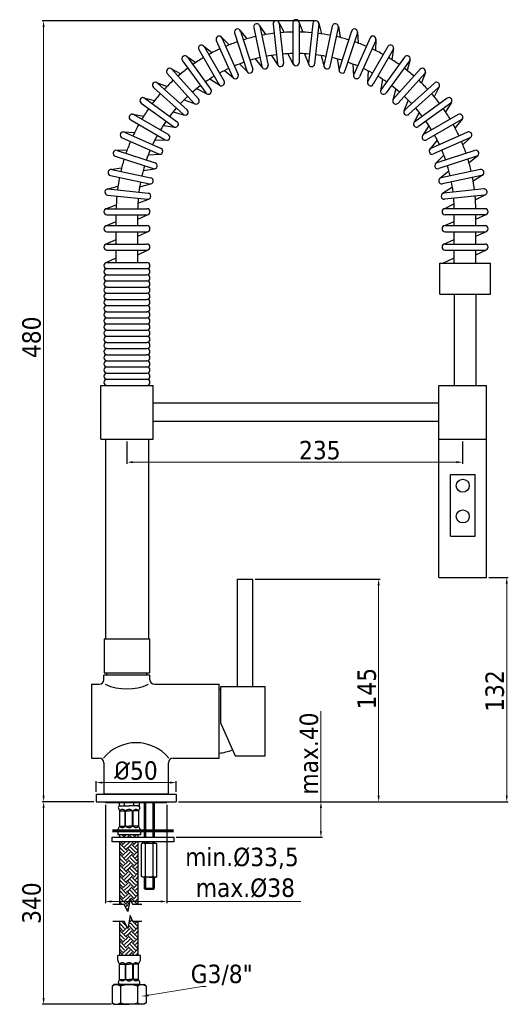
# Model space of a CAD drawing. Header units: millimetres. Extents: x 3126 to 3444, y 33 to 673.
import ezdxf

# ---------------------------------------------------------------- set-up
doc = ezdxf.new("R2010")
doc.units = ezdxf.units.MM
doc.layers.add('LINEAFIN', color=4, linetype='Continuous')
doc.styles.add('ROMANS', font='ROMANS')
doc.styles.get("Standard").update_dxf_attribs({"font": 'tahoma.ttf'})
doc.dimstyles.new('ISO-25', dxfattribs={"dimtxt": 12, "dimasz": 4, "dimexe": 1, "dimexo": 1.5, "dimgap": 1.5, "dimtad": 1, "dimdec": 0, "dimtxsty": 'Standard', "dimcen": 2.5, "dimclrd": 7, "dimclre": 7, "dimclrt": 7, "dimadec": 0, "dimazin": 0, "dimtfac": 1, "dimtdec": 0, "dimtmove": 0, "dimatfit": 3, "dimfxl": 1, "dimlwd": 13, "dimarcsym": 0})

# ---------------------------------------------------------------- blocks, each defined once
blk = doc.blocks.new('*D11')
at = {"layer": 'Defpoints', "color": 0, "transparency": 16777216}
for p in [(3277.51, 309.35), (3359.27, 309.35), (3227.51, 164.35)]:
    blk.add_point(p, dxfattribs=at)
at = {"layer": 'LINEAFIN', "color": 7, "lineweight": -2, "transparency": 16777216}
for p, q in [((3279.01, 309.35), (3360.27, 309.35)), ((3229.01, 164.35), (3360.27, 164.35))]:
    blk.add_line(p, q, dxfattribs=at)
at = {"layer": 'LINEAFIN', "color": 7, "lineweight": 13, "transparency": 16777216}
blk.add_line((3359.27, 168.35), (3359.27, 305.35), dxfattribs=at)
at = {"layer": 'LINEAFIN', "color": 7, "transparency": 16777216}
for points in [[(3358.6, 305.35), (3359.93, 305.35), (3359.27, 309.35)], [(3358.6, 168.35), (3359.93, 168.35), (3359.27, 164.35)]]:
    blk.add_solid(points, dxfattribs=at)
at = {"layer": 'LINEAFIN', "color": 7, "transparency": 16777216, "insert": (3351.62, 238.01), "char_height": 12, "attachment_point": 5, "rotation": 90}
blk.add_mtext('145', dxfattribs=at)
blk = doc.blocks.new('*D12')
at = {"color": 7, "lineweight": -2, "transparency": 16777216}
for p, q in [((3317.07, 672.67), (3140.31, 672.67)), ((3174.01, 164.35), (3140.31, 164.35))]:
    blk.add_line(p, q, dxfattribs=at)
at = {"color": 7, "lineweight": 13, "transparency": 16777216}
blk.add_line((3141.31, 168.35), (3141.31, 668.67), dxfattribs=at)
at = {"color": 7, "transparency": 16777216}
for points in [[(3140.64, 668.67), (3141.97, 668.67), (3141.31, 672.67)], [(3140.64, 168.35), (3141.97, 168.35), (3141.31, 164.35)]]:
    blk.add_solid(points, dxfattribs=at)
at = {"layer": 'Defpoints', "color": 0, "transparency": 16777216}
for p in [(3141.31, 672.67), (3318.57, 672.67), (3175.51, 164.35)]:
    blk.add_point(p, dxfattribs=at)
at = {"color": 7, "transparency": 16777216, "insert": (3133.53, 466.69), "char_height": 12, "attachment_point": 5, "rotation": 90}
blk.add_mtext('480', dxfattribs=at)
blk = doc.blocks.new('*D13')
at = {"color": 7, "lineweight": -2, "transparency": 16777216}
for p, q in [((3431.01, 310.35), (3443.63, 310.35)), ((3342.1, 164.35), (3443.63, 164.35))]:
    blk.add_line(p, q, dxfattribs=at)
at = {"color": 7, "lineweight": 13, "transparency": 16777216}
blk.add_line((3442.63, 168.35), (3442.63, 306.35), dxfattribs=at)
at = {"color": 7, "transparency": 16777216}
for points in [[(3441.96, 306.35), (3443.29, 306.35), (3442.63, 310.35)], [(3441.96, 168.35), (3443.29, 168.35), (3442.63, 164.35)]]:
    blk.add_solid(points, dxfattribs=at)
at = {"layer": 'Defpoints', "color": 0, "transparency": 16777216}
for p in [(3429.51, 310.35), (3442.63, 310.35), (3340.6, 164.35)]:
    blk.add_point(p, dxfattribs=at)
at = {"color": 7, "transparency": 16777216, "insert": (3434.88, 236.51), "char_height": 12, "attachment_point": 5, "rotation": 90}
blk.add_mtext('132', dxfattribs=at)
blk = doc.blocks.new('*X9')
at = {"color": 0}
for p, q in [((74.69, 244.39), (74.63, 244.46)), ((76.46, 245.28), (75.73, 246.01)), ((76.45, 244.39), (78.07, 246.01)), ((79.11, 244.39), (79.99, 245.28)), ((80.63, 245.53), (80.15, 246.01)), ((81.76, 244.39), (80.63, 245.53)), ((83.53, 245.28), (82.8, 246.01)), ((83.53, 244.39), (85.14, 246.01)), ((86.18, 244.39), (86.63, 244.84)), ((76.46, 238.21), (74.63, 240.04)), ((75.13, 236.88), (74.63, 237.38)), ((75.13, 236), (78.67, 239.53)), ((77.78, 239.53), (75.78, 241.53)), ((76.46, 234.67), (79.99, 238.21)), ((77.78, 240.42), (78.9, 241.53)), ((80.63, 238.46), (78.67, 240.42)), ((80.63, 241.11), (80.2, 241.53)), ((83.53, 238.21), (80.63, 241.11)), ((82.2, 236.88), (80.63, 238.46)), ((82.2, 236), (85.74, 239.53)), ((84.85, 239.53), (82.85, 241.53)), ((83.53, 234.67), (86.63, 237.77)), ((84.85, 240.42), (85.97, 241.53)), ((86.63, 239.53), (85.74, 240.42)), ((77.78, 232.46), (74.63, 235.62)), ((76.46, 231.14), (74.63, 232.97)), ((75.13, 228.93), (78.67, 232.46)), ((76.46, 227.6), (79.99, 231.14)), ((77.78, 233.35), (80.63, 236.19)), ((80.63, 231.38), (78.67, 233.35)), ((80.63, 234.04), (79.99, 234.67)), ((80.63, 236.19), (81.32, 236.88)), ((83.53, 231.14), (80.63, 234.04)), ((82.2, 229.81), (80.63, 231.38)), ((84.85, 232.46), (81.32, 236)), ((82.2, 228.93), (85.74, 232.46)), ((83.53, 227.6), (86.63, 230.7)), ((84.85, 233.35), (86.63, 235.12)), ((86.63, 232.46), (85.74, 233.35)), ((75.13, 229.81), (74.63, 230.31)), ((77.78, 225.39), (74.63, 228.55)), ((76.46, 224.06), (74.63, 225.89)), ((75.13, 221.85), (78.67, 225.39)), ((77.78, 226.27), (80.63, 229.12)), ((80.63, 224.31), (78.67, 226.27)), ((80.63, 226.97), (79.99, 227.6)), ((80.63, 229.12), (81.32, 229.81)), ((83.53, 224.06), (80.63, 226.97)), ((82.2, 222.74), (80.63, 224.31)), ((84.85, 225.39), (81.32, 228.93)), ((82.2, 221.85), (85.74, 225.39)), ((84.85, 226.27), (86.63, 228.05)), ((86.63, 225.38), (85.74, 226.27)), ((75.13, 222.74), (74.63, 223.24)), ((77.78, 218.32), (74.63, 221.47)), ((76.46, 216.99), (74.63, 218.82)), ((75.13, 214.78), (78.67, 218.32)), ((76.46, 220.53), (79.99, 224.06)), ((77.78, 219.2), (80.63, 222.05)), ((80.63, 217.24), (78.67, 219.2)), ((80.63, 219.89), (79.99, 220.53)), ((80.63, 222.05), (81.32, 222.74)), ((83.53, 216.99), (80.63, 219.89)), ((84.85, 218.32), (81.32, 221.85)), ((82.2, 214.78), (85.74, 218.32)), ((83.53, 220.53), (86.63, 223.63)), ((84.85, 219.2), (86.63, 220.98)), ((86.63, 218.31), (85.74, 219.2)), ((75.13, 215.67), (74.63, 216.17)), ((77.78, 211.25), (74.63, 214.4)), ((76.46, 209.92), (74.63, 211.75)), ((76.46, 213.46), (79.99, 216.99)), ((77.78, 212.13), (80.63, 214.98)), ((80.63, 210.17), (78.67, 212.13)), ((80.63, 212.82), (79.99, 213.46)), ((82.2, 215.67), (80.63, 217.24)), ((80.63, 214.98), (81.32, 215.67)), ((83.53, 209.92), (80.63, 212.82)), ((84.85, 211.25), (81.32, 214.78)), ((83.53, 213.46), (86.63, 216.56)), ((84.85, 212.13), (86.63, 213.91)), ((86.63, 211.24), (85.74, 212.13)), ((75.13, 208.6), (74.63, 209.1)), ((77.78, 204.18), (74.63, 207.33)), ((75.13, 207.71), (78.67, 211.25)), ((76.46, 206.39), (79.99, 209.92)), ((77.78, 205.06), (80.63, 207.91)), ((79.63, 204.1), (78.67, 205.06)), ((80.63, 205.75), (79.99, 206.39)), ((82.2, 208.6), (80.63, 210.17)), ((80.63, 207.91), (81.32, 208.6)), ((83.53, 202.85), (80.63, 205.75)), ((84.85, 204.18), (81.32, 207.71)), ((82.2, 207.71), (85.74, 211.25)), ((83.53, 206.39), (86.63, 209.49)), ((84.85, 205.06), (86.63, 206.83)), ((86.63, 204.17), (85.74, 205.06)), ((76.46, 202.85), (74.63, 204.68)), ((75.13, 201.53), (74.63, 202.03)), ((75.23, 200.74), (78.67, 204.18)), ((77.88, 200.74), (78.48, 201.34)), ((80.63, 203.1), (80.03, 203.7)), ((82.2, 201.53), (80.63, 203.1)), ((80.63, 200.83), (81.32, 201.53)), ((82.9, 199.06), (81.32, 200.64)), ((82.2, 200.64), (85.74, 204.18)), ((84.96, 200.74), (86.63, 202.41)), ((79.42, 192.56), (79.95, 193.08)), ((80.14, 192.1), (79.99, 192.24)), ((82.01, 197.3), (81.08, 198.23)), ((75.13, 187.38), (74.63, 187.89)), ((77.78, 182.96), (74.63, 186.12)), ((75.13, 186.5), (78.67, 190.03)), ((76.46, 188.71), (75.46, 189.7)), ((76.46, 185.17), (79.99, 188.71)), ((77.78, 183.85), (80.63, 186.69)), ((80.63, 188.96), (78.72, 190.87)), ((80.77, 188.82), (80.63, 188.96)), ((80.63, 186.69), (81.09, 187.15)), ((84.85, 182.96), (81.86, 185.96)), ((82.2, 186.5), (85.41, 189.7)), ((83.53, 188.71), (83.33, 188.9)), ((83.53, 185.17), (86.63, 188.27)), ((76.46, 181.64), (74.63, 183.47)), ((75.13, 180.31), (74.63, 180.82)), ((75.13, 179.43), (78.67, 182.96)), ((76.46, 178.1), (79.99, 181.64)), ((77.78, 176.78), (80.63, 179.62)), ((80.63, 181.89), (78.67, 183.85)), ((80.63, 184.54), (79.99, 185.17)), ((83.53, 181.64), (80.63, 184.54)), ((82.2, 180.31), (80.63, 181.89)), ((80.63, 179.62), (81.32, 180.31)), ((84.85, 175.89), (81.32, 179.43)), ((82.2, 179.43), (85.74, 182.96)), ((83.53, 178.1), (86.63, 181.2)), ((84.85, 183.85), (86.63, 185.62)), ((86.63, 182.96), (85.74, 183.85)), ((77.78, 175.89), (74.63, 179.05)), ((76.46, 174.57), (74.63, 176.4)), ((75.13, 173.24), (74.63, 173.75)), ((75.13, 172.36), (78.67, 175.89)), ((76.46, 171.03), (79.99, 174.57)), ((80.63, 174.82), (78.67, 176.78)), ((80.63, 177.47), (79.99, 178.1)), ((83.53, 174.57), (80.63, 177.47)), ((82.2, 173.24), (80.63, 174.82)), ((80.63, 172.55), (81.32, 173.24)), ((82.2, 172.36), (85.74, 175.89)), ((83.53, 171.03), (86.63, 174.13)), ((84.85, 176.78), (86.63, 178.55)), ((86.63, 175.89), (85.74, 176.78)), ((77.78, 168.82), (74.63, 171.98)), ((76.42, 167.54), (74.63, 169.33)), ((77.38, 167.54), (78.67, 168.82)), ((77.78, 169.71), (80.63, 172.55)), ((80.63, 167.75), (78.67, 169.71)), ((80.63, 170.4), (79.99, 171.03)), ((83.49, 167.54), (80.63, 170.4)), ((80.84, 167.54), (80.63, 167.75)), ((84.85, 168.82), (81.32, 172.36)), ((84.45, 167.54), (85.74, 168.82)), ((84.85, 169.71), (86.63, 171.48)), ((86.63, 168.82), (85.74, 169.71))]:
    blk.add_line(p, q, dxfattribs=at)
blk = doc.blocks.new('*D14')
at = {"color": 7, "lineweight": -2, "transparency": 16777216}
for p, q in [((3175.51, 170.85), (3175.51, 177.91)), ((3227.51, 170.85), (3227.51, 177.91))]:
    blk.add_line(p, q, dxfattribs=at)
at = {"color": 7, "lineweight": 13, "transparency": 16777216}
blk.add_line((3179.51, 176.91), (3223.51, 176.91), dxfattribs=at)
at = {"color": 7, "transparency": 16777216}
for points in [[(3179.51, 177.58), (3179.51, 176.24), (3175.51, 176.91)], [(3223.51, 177.58), (3223.51, 176.24), (3227.51, 176.91)]]:
    blk.add_solid(points, dxfattribs=at)
at = {"layer": 'Defpoints', "color": 0, "transparency": 16777216}
for p in [(3227.51, 176.91), (3175.51, 169.35), (3227.51, 169.35)]:
    blk.add_point(p, dxfattribs=at)
at = {"color": 7, "transparency": 16777216, "insert": (3201.36, 184.66), "char_height": 12, "attachment_point": 5}
blk.add_mtext('{\\fISOCPEUR|b0|i0|c0|p34;%%C}50', dxfattribs=at)
blk = doc.blocks.new('*D15')
at = {"layer": 'Defpoints', "color": 0, "transparency": 16777216}
for p in [(3195.51, 400.35), (3413.91, 400.35), (3413.91, 385.41)]:
    blk.add_point(p, dxfattribs=at)
at = {"layer": 'LINEAFIN', "color": 7, "lineweight": -2, "transparency": 16777216}
for p, q in [((3195.51, 398.85), (3195.51, 384.41)), ((3413.91, 398.85), (3413.91, 384.41))]:
    blk.add_line(p, q, dxfattribs=at)
at = {"layer": 'LINEAFIN', "color": 7, "lineweight": 13, "transparency": 16777216}
blk.add_line((3199.51, 385.41), (3409.91, 385.41), dxfattribs=at)
at = {"layer": 'LINEAFIN', "color": 7, "transparency": 16777216}
for points in [[(3199.51, 386.08), (3199.51, 384.75), (3195.51, 385.41)], [(3409.91, 386.08), (3409.91, 384.75), (3413.91, 385.41)]]:
    blk.add_solid(points, dxfattribs=at)
at = {"layer": 'LINEAFIN', "color": 7, "transparency": 16777216, "insert": (3321, 393.16), "char_height": 12, "attachment_point": 5}
blk.add_mtext('235', dxfattribs=at)
blk = doc.blocks.new('*D17')
at = {"color": 7, "lineweight": -2, "transparency": 16777216}
for p, q in [((3181.51, 162.35), (3181.51, 98.54)), ((3221.51, 162.35), (3221.51, 98.54))]:
    blk.add_line(p, q, dxfattribs=at)
at = {"color": 7, "lineweight": 13, "transparency": 16777216}
for p, q in [((3185.51, 99.54), (3217.51, 99.54)), ((3221.51, 99.54), (3308.65, 99.54))]:
    blk.add_line(p, q, dxfattribs=at)
at = {"color": 7, "transparency": 16777216}
for points in [[(3185.51, 100.2), (3185.51, 98.87), (3181.51, 99.54)], [(3217.51, 98.87), (3217.51, 100.2), (3221.51, 99.54)]]:
    blk.add_solid(points, dxfattribs=at)
at = {"layer": 'Defpoints', "color": 0, "transparency": 16777216}
for p in [(3181.51, 163.85), (3221.51, 163.85), (3221.51, 99.54)]:
    blk.add_point(p, dxfattribs=at)
at = {"color": 7, "transparency": 16777216, "insert": (3270.36, 118.25), "char_height": 12, "attachment_point": 5}
blk.add_mtext('min.%%c33,5 \\P max.%%c38', dxfattribs=at)
blk = doc.blocks.new('*D18')
at = {"color": 7, "lineweight": 13, "transparency": 16777216}
for p, q in [((3321.73, 164.35), (3321.73, 223.3)), ((3321.73, 145.29), (3321.73, 160.35))]:
    blk.add_line(p, q, dxfattribs=at)
at = {"color": 7, "lineweight": -2, "transparency": 16777216}
for p, q in [((3229.01, 164.35), (3322.73, 164.35)), ((3227.51, 141.29), (3322.73, 141.29))]:
    blk.add_line(p, q, dxfattribs=at)
at = {"color": 7, "transparency": 16777216}
for points in [[(3321.06, 160.35), (3322.39, 160.35), (3321.73, 164.35)], [(3321.06, 145.29), (3322.39, 145.29), (3321.73, 141.29)]]:
    blk.add_solid(points, dxfattribs=at)
at = {"layer": 'Defpoints', "color": 0, "transparency": 16777216}
for p in [(3227.51, 164.35), (3226.01, 141.29), (3321.73, 141.29)]:
    blk.add_point(p, dxfattribs=at)
at = {"color": 7, "transparency": 16777216, "insert": (3313.98, 195.83), "char_height": 12, "attachment_point": 5, "rotation": 90}
blk.add_mtext('max.40', dxfattribs=at)
blk = doc.blocks.new('*D16')
at = {"color": 7, "lineweight": -2, "transparency": 16777216}
for p, q in [((3174.01, 164.35), (3140.31, 164.35)), ((3185.51, 32.63), (3140.31, 32.63))]:
    blk.add_line(p, q, dxfattribs=at)
at = {"color": 7, "lineweight": 13, "transparency": 16777216}
blk.add_line((3141.31, 160.35), (3141.31, 36.63), dxfattribs=at)
at = {"color": 7, "transparency": 16777216}
for points in [[(3140.64, 160.35), (3141.97, 160.35), (3141.31, 164.35)], [(3140.64, 36.63), (3141.97, 36.63), (3141.31, 32.63)]]:
    blk.add_solid(points, dxfattribs=at)
at = {"layer": 'Defpoints', "color": 0, "transparency": 16777216}
for p in [(3175.51, 164.35), (3141.31, 32.63), (3187.01, 32.63)]:
    blk.add_point(p, dxfattribs=at)
at = {"color": 7, "transparency": 16777216, "insert": (3133.56, 98.49), "char_height": 12, "attachment_point": 5, "rotation": 90}
blk.add_mtext('340', dxfattribs=at)

msp = doc.modelspace()

# ---------------------------------------------------------------- linework, layer by layer
for p, q in [((3269.05, 666.59), (3273.63, 660.92)), ((3277.98, 668.25), (3283.38, 642.82)), ((3277.98, 668.25), (3283.38, 642.82)), ((3281.61, 669.75), (3285.57, 663.64)), ((3281.89, 669.08), (3287.3, 643.65)), ((3290.66, 670.47), (3293.38, 644.61)), ((3290.66, 670.47), (3293.38, 644.61)), ((3294.43, 671.58), (3297.73, 665.09)), ((3294.64, 670.89), (3297.36, 645.03)), ((3303.51, 671.35), (3303.51, 645.35)), ((3303.51, 671.35), (3303.51, 645.35)), ((3307.38, 672.06), (3309.97, 665.27)), ((3307.51, 671.35), (3307.51, 645.35)), ((3316.38, 670.89), (3313.66, 645.03)), ((3316.38, 670.89), (3313.66, 645.03)), ((3320.35, 670.47), (3317.64, 644.61)), ((3320.3, 671.19), (3322.17, 664.16)), ((3329.12, 669.08), (3323.72, 643.65)), ((3329.12, 669.08), (3323.72, 643.65)), ((3333.04, 668.25), (3327.63, 642.82)), ((3333.06, 668.97), (3334.18, 661.78)), ((3256.9, 662.13), (3262.03, 656.97)), ((3257.31, 661.53), (3267.88, 637.78)), ((3265.6, 664.71), (3273.63, 639.98)), ((3265.6, 664.71), (3273.63, 639.98)), ((3269.4, 665.95), (3277.44, 641.22)), ((3341.61, 665.95), (3333.58, 641.22)), ((3341.61, 665.95), (3333.58, 641.22)), ((3345.42, 664.71), (3337.38, 639.98)), ((3353.71, 661.53), (3343.13, 637.78)), ((3353.71, 661.53), (3343.13, 637.78)), ((3345.51, 665.43), (3345.88, 658.16)), ((3357.53, 660.61), (3357.14, 653.34)), ((3242.28, 653.87), (3255.28, 631.35)), ((3242.28, 653.87), (3255.28, 631.35)), ((3245.27, 656.42), (3250.92, 651.83)), ((3245.74, 655.87), (3258.74, 633.35)), ((3253.65, 659.9), (3264.23, 636.15)), ((3253.65, 659.9), (3264.23, 636.15)), ((3357.36, 659.9), (3346.79, 636.15)), ((3365.28, 655.87), (3352.28, 633.35)), ((3365.28, 655.87), (3352.28, 633.35)), ((3368.74, 653.87), (3355.74, 631.35)), ((3368.98, 654.56), (3367.83, 647.37)), ((3234.3, 649.54), (3240.4, 645.56)), ((3234.83, 649.04), (3250.11, 628)), ((3279.01, 647.88), (3283.78, 641.97)), ((3289.56, 650.11), (3293.69, 643.73)), ((3300.29, 651.22), (3303.72, 644.45)), ((3311.07, 651.2), (3313.78, 644.11)), ((3321.79, 650.06), (3323.74, 642.72)), ((3332.33, 647.8), (3333.51, 640.29)), ((3376.19, 649.04), (3360.9, 628)), ((3376.19, 649.04), (3360.9, 628)), ((3379.74, 647.34), (3377.84, 640.31)), ((3224.12, 641.54), (3230.6, 638.22)), ((3224.69, 641.1), (3242.09, 621.77)), ((3231.59, 646.68), (3246.87, 625.65)), ((3231.59, 646.68), (3246.87, 625.65)), ((3268.75, 644.57), (3274.12, 639.19)), ((3342.58, 644.45), (3342.96, 636.86)), ((3379.42, 646.68), (3364.14, 625.65)), ((3386.32, 641.1), (3368.93, 621.77)), ((3386.32, 641.1), (3368.93, 621.77)), ((3221.72, 638.42), (3239.12, 619.1)), ((3221.72, 638.42), (3239.12, 619.1)), ((3249.55, 634.83), (3255.92, 630.68)), ((3258.9, 640.2), (3264.79, 635.41)), ((3352.42, 640.05), (3352.01, 632.46)), ((3361.75, 634.64), (3360.55, 627.14)), ((3389.3, 638.42), (3371.9, 619.1)), ((3389.68, 639.04), (3387.06, 632.25)), ((3212.76, 629.17), (3232.08, 611.77)), ((3212.76, 629.17), (3232.08, 611.77)), ((3214.82, 632.52), (3221.61, 629.9)), ((3215.44, 632.14), (3234.76, 614.74)), ((3240.82, 628.5), (3247.58, 625.04)), ((3370.46, 628.29), (3368.48, 620.96)), ((3395.58, 632.14), (3376.25, 614.74)), ((3395.58, 632.14), (3376.25, 614.74)), ((3398.25, 629.17), (3378.93, 611.77)), ((3398.7, 629.74), (3395.38, 623.26)), ((3206.52, 622.58), (3213.55, 620.68)), ((3207.17, 622.27), (3228.21, 606.98)), ((3403.84, 622.27), (3382.81, 606.98)), ((3403.84, 622.27), (3382.81, 606.98)), ((3204.82, 619.03), (3225.86, 603.75)), ((3204.82, 619.03), (3225.86, 603.75)), ((3232.8, 621.3), (3239.88, 618.57)), ((3378.46, 621.06), (3375.73, 613.98)), ((3406.19, 619.03), (3385.16, 603.75)), ((3406.69, 619.56), (3402.72, 613.46)), ((3199.3, 611.83), (3206.49, 610.68)), ((3199.99, 611.58), (3222.5, 598.58)), ((3225.57, 613.3), (3232.9, 611.33)), ((3385.66, 613.04), (3382.2, 606.28)), ((3411.03, 611.58), (3388.51, 598.58)), ((3411.03, 611.58), (3388.51, 598.58)), ((3197.99, 608.12), (3220.5, 595.12)), ((3197.99, 608.12), (3220.5, 595.12)), ((3219.22, 604.59), (3226.72, 603.39)), ((3391.98, 604.31), (3387.84, 597.94)), ((3413.03, 608.12), (3390.51, 595.12)), ((3413.58, 608.59), (3408.99, 602.94)), ((3192.33, 596.55), (3216.08, 585.98)), ((3192.33, 596.55), (3216.08, 585.98)), ((3193.25, 600.38), (3200.52, 599.98)), ((3193.96, 600.21), (3217.71, 589.63)), ((3417.06, 600.21), (3393.31, 589.63)), ((3417.06, 600.21), (3393.31, 589.63)), ((3418.69, 596.55), (3394.94, 585.98)), ((3419.29, 596.96), (3414.13, 591.82)), ((3213.81, 595.26), (3221.4, 594.85)), ((3397.36, 594.96), (3392.57, 589.06)), ((3187.91, 584.46), (3212.64, 576.42)), ((3187.91, 584.46), (3212.64, 576.42)), ((3188.43, 588.36), (3195.7, 588.73)), ((3189.15, 588.26), (3213.87, 580.23)), ((3209.41, 585.42), (3217, 585.81)), ((3401.73, 585.1), (3396.35, 579.74)), ((3421.87, 588.26), (3397.14, 580.23)), ((3421.87, 588.26), (3397.14, 580.23)), ((3423.11, 584.46), (3398.38, 576.42)), ((3423.74, 584.8), (3418.08, 580.23)), ((3184.89, 575.9), (3192.08, 577.03)), ((3184.78, 571.97), (3210.21, 566.56)), ((3184.78, 571.97), (3210.21, 566.56)), ((3185.61, 575.88), (3211.04, 570.47)), ((3206.06, 575.17), (3213.57, 576.35)), ((3405.04, 574.85), (3399.13, 570.07)), ((3425.4, 575.88), (3399.97, 570.47)), ((3425.4, 575.88), (3399.97, 570.47)), ((3426.24, 571.97), (3400.8, 566.56)), ((3426.91, 572.24), (3420.8, 568.29)), ((3182.67, 563.14), (3189.7, 565.01)), ((3203.8, 564.63), (3211.14, 566.59)), ((3407.27, 564.3), (3400.89, 560.17)), ((3182.97, 559.22), (3208.83, 556.5)), ((3182.97, 559.22), (3208.83, 556.5)), ((3183.39, 563.2), (3209.25, 560.48)), ((3427.62, 563.2), (3401.77, 560.48)), ((3427.62, 563.2), (3401.77, 560.48)), ((3428.04, 559.22), (3402.19, 556.5)), ((3428.74, 559.42), (3422.25, 556.13)), ((3181.79, 550.22), (3188.59, 552.82)), ((3202.66, 553.91), (3209.75, 556.62)), ((3408.38, 553.57), (3401.6, 550.13)), ((3182.51, 550.35), (3208.51, 550.35)), ((3182.51, 546.35), (3208.51, 546.35)), ((3182.51, 546.35), (3208.51, 546.35)), ((3188.51, 539.35), (3188.51, 546.35)), ((3202.51, 543.64), (3209.29, 546.51)), ((3202.51, 539.35), (3202.51, 546.35)), ((3428.51, 550.35), (3402.51, 550.35)), ((3428.51, 550.35), (3402.51, 550.35)), ((3428.51, 546.35), (3402.51, 546.35)), ((3408.51, 539.35), (3408.51, 546.35)), ((3422.51, 543.64), (3429.29, 546.51)), ((3422.51, 539.35), (3422.51, 546.35)), ((3181.73, 539.19), (3188.51, 542.06)), ((3182.51, 539.35), (3208.51, 539.35)), ((3401.73, 539.19), (3408.51, 542.06)), ((3402.51, 539.35), (3428.51, 539.35)), ((3182.51, 535.35), (3208.51, 535.35)), ((3188.51, 527.35), (3188.51, 535.35)), ((3202.51, 532.38), (3209.35, 535.53)), ((3202.51, 527.35), (3202.51, 535.35)), ((3402.51, 535.35), (3428.51, 535.35)), ((3408.51, 527.35), (3408.51, 535.35)), ((3422.51, 532.38), (3429.35, 535.53)), ((3422.51, 527.35), (3422.51, 535.35)), ((3181.67, 527.17), (3188.51, 530.32)), ((3182.51, 527.35), (3208.51, 527.35)), ((3401.67, 527.17), (3408.51, 530.32)), ((3402.51, 527.35), (3428.51, 527.35)), ((3182.51, 523.35), (3208.51, 523.35)), ((3188.51, 515.35), (3188.51, 523.35)), ((3202.51, 520.38), (3209.35, 523.53)), ((3202.51, 515.35), (3202.51, 523.35)), ((3402.51, 523.35), (3428.51, 523.35)), ((3408.51, 514.85), (3408.51, 523.35)), ((3422.51, 520.38), (3429.35, 523.53)), ((3422.51, 514.85), (3422.51, 523.35)), ((3181.67, 515.17), (3188.51, 518.32)), ((3182.51, 515.35), (3208.51, 515.35)), ((3399.01, 514.85), (3432.01, 514.85)), ((3399.01, 494.85), (3399.01, 514.85)), ((3400.98, 514.85), (3408.51, 518.32)), ((3402.51, 514.85), (3428.51, 514.85)), ((3432.01, 494.85), (3432.01, 514.85)), ((3182.51, 511.35), (3208.51, 511.35)), ((3182.51, 511.35), (3208.51, 511.35)), ((3182.51, 507.35), (3208.51, 507.35)), ((3182.51, 507.35), (3208.51, 507.35)), ((3182.51, 503.35), (3208.51, 503.35)), ((3182.51, 499.35), (3208.51, 499.35)), ((3182.51, 499.35), (3208.51, 499.35)), ((3182.51, 495.35), (3208.51, 495.35)), ((3182.51, 495.35), (3208.51, 495.35)), ((3399.01, 494.85), (3432.01, 494.85)), ((3408.51, 494.85), (3408.51, 435.35)), ((3422.51, 494.85), (3422.51, 435.35)), ((3182.51, 491.35), (3208.51, 491.35)), ((3182.51, 491.35), (3208.51, 491.35)), ((3182.51, 487.35), (3208.51, 487.35)), ((3182.51, 487.35), (3208.51, 487.35)), ((3182.51, 483.35), (3208.51, 483.35)), ((3182.51, 483.35), (3208.51, 483.35)), ((3182.51, 479.35), (3208.51, 479.35)), ((3182.51, 479.35), (3208.51, 479.35)), ((3182.51, 475.35), (3208.51, 475.35)), ((3182.51, 475.35), (3208.51, 475.35)), ((3182.51, 471.35), (3208.51, 471.35)), ((3182.51, 471.35), (3208.51, 471.35)), ((3182.51, 467.35), (3208.51, 467.35)), ((3182.51, 467.35), (3208.51, 467.35)), ((3182.51, 463.35), (3208.51, 463.35)), ((3182.51, 463.35), (3208.51, 463.35)), ((3182.51, 459.35), (3208.51, 459.35)), ((3182.51, 459.35), (3208.51, 459.35)), ((3182.51, 455.35), (3208.51, 455.35)), ((3182.51, 455.35), (3208.51, 455.35)), ((3182.51, 451.35), (3208.51, 451.35)), ((3182.51, 451.35), (3208.51, 451.35)), ((3182.51, 447.35), (3208.51, 447.35)), ((3182.51, 447.35), (3208.51, 447.35)), ((3182.51, 443.35), (3208.51, 443.35)), ((3182.51, 443.35), (3208.51, 443.35)), ((3182.51, 439.35), (3208.51, 439.35)), ((3182.51, 439.35), (3208.51, 439.35)), ((3178.51, 435.35), (3212.51, 435.35)), ((3178.51, 400.35), (3178.51, 435.35)), ((3182.51, 435.35), (3208.51, 435.35)), ((3182.51, 435.35), (3208.51, 435.35)), ((3212.51, 400.35), (3212.51, 435.35)), ((3398.51, 310.35), (3398.51, 435.35)), ((3398.51, 435.35), (3429.51, 435.35)), ((3429.51, 310.35), (3429.51, 435.35)), ((3398.51, 423.85), (3212.51, 423.85)), ((3398.51, 411.85), (3212.51, 411.85)), ((3178.51, 400.35), (3212.51, 400.35)), ((3181.51, 400.35), (3181.51, 270.35)), ((3181.51, 400.35), (3209.51, 400.35)), ((3209.51, 400.35), (3209.51, 270.35)), ((3398.51, 400.35), (3429.51, 400.35)), ((3406.01, 337.35), (3406.01, 377.35)), ((3406.01, 377.35), (3422.01, 377.35)), ((3422.01, 337.35), (3422.01, 377.35)), ((3406.01, 337.35), (3422.01, 337.35)), ((3267.51, 239.35), (3267.51, 309.35)), ((3267.51, 309.35), (3277.51, 309.35)), ((3277.51, 239.35), (3277.51, 309.35)), ((3398.51, 310.35), (3429.51, 310.35)), ((3180.76, 270.35), (3210.26, 270.35)), ((3180.76, 270.35), (3180.76, 248.35)), ((3181.51, 270.35), (3209.51, 270.35)), ((3210.26, 270.35), (3210.26, 248.35)), ((3210.51, 246.85), (3180.51, 246.85)), ((3180.51, 243.85), (3180.51, 246.85)), ((3180.76, 248.35), (3210.26, 248.35)), ((3182.51, 246.85), (3182.51, 248.35)), ((3208.51, 246.85), (3208.51, 248.35)), ((3210.51, 243.85), (3210.51, 246.85)), ((3172.51, 240.85), (3172.51, 192.85)), ((3172.51, 240.85), (3177.51, 240.85)), ((3213.51, 240.85), (3255.51, 240.85)), ((3255.51, 192.85), (3255.51, 240.85)), ((3256.51, 239.35), (3285.51, 239.35)), ((3256.51, 215.35), (3256.51, 239.35)), ((3285.21, 239.35), (3285.51, 239.35)), ((3285.51, 194.35), (3285.51, 239.35)), ((3256.51, 215.35), (3265.86, 194.35)), ((3172.51, 192.85), (3177.51, 192.85)), ((3225.51, 192.85), (3255.51, 192.85)), ((3265.86, 194.35), (3285.51, 194.35)), ((3180.51, 189.85), (3180.51, 169.35)), ((3222.51, 169.35), (3222.51, 189.85)), ((3175.51, 169.35), (3227.51, 169.35)), ((3175.51, 169.35), (3175.51, 164.35)), ((3222.51, 169.35), (3180.51, 169.35)), ((3227.51, 169.35), (3227.51, 164.35)), ((3175.51, 164.35), (3227.51, 164.35)), ((3190, 160.26), (3190.75, 158.5)), ((3190.43, 164.35), (3190.43, 161.85)), ((3190.43, 161.85), (3196.93, 161.85)), ((3191.31, 161.85), (3190.59, 161.59)), ((3193.94, 161.85), (3193.94, 164.35)), ((3203.43, 161.85), (3196.93, 161.85)), ((3199.91, 161.85), (3199.91, 164.35)), ((3202.54, 161.85), (3203.27, 161.59)), ((3203.85, 160.26), (3203.11, 158.5)), ((3203.43, 164.35), (3203.43, 161.85)), ((3206.84, 164.35), (3206.84, 141.29)), ((3207.64, 164.35), (3207.64, 141.29)), ((3212.38, 164.35), (3212.38, 141.29)), ((3213.17, 164.35), (3213.17, 141.29)), ((3190.75, 158.5), (3194.27, 158.5)), ((3190.75, 158.5), (3190.75, 148.51)), ((3194.27, 148.51), (3194.27, 158.5)), ((3194.7, 158.5), (3196.93, 158.5)), ((3194.7, 148.51), (3194.7, 158.5)), ((3199.16, 158.5), (3196.93, 158.5)), ((3199.16, 148.51), (3199.16, 158.5)), ((3199.59, 148.51), (3199.59, 158.5)), ((3203.11, 158.5), (3199.59, 158.5)), ((3203.11, 158.5), (3203.11, 148.51)), ((3190.75, 148.51), (3189.84, 146.88)), ((3190.75, 148.51), (3194.27, 148.51)), ((3194.7, 148.51), (3196.93, 148.51)), ((3199.16, 148.51), (3196.93, 148.51)), ((3203.11, 148.51), (3199.59, 148.51)), ((3203.11, 148.51), (3204.01, 146.88)), ((3186.01, 141.29), (3226.01, 141.29)), ((3186.01, 138.43), (3186.01, 141.29)), ((3189.59, 145.91), (3189.59, 142.9)), ((3204.26, 142.9), (3189.59, 142.9)), ((3190.93, 141.29), (3190.93, 142.9)), ((3202.93, 141.29), (3202.93, 142.9)), ((3204.26, 145.91), (3204.26, 142.9)), ((3226.01, 141.29), (3226.01, 138.43)), ((3226.01, 138.43), (3186.01, 138.43)), ((3190.93, 97.64), (3190.93, 138.43)), ((3202.93, 97.64), (3202.93, 138.43)), ((3205.66, 137.46), (3204.98, 137.08)), ((3204.98, 115.84), (3204.98, 137.08)), ((3210.01, 137.46), (3205.66, 137.46)), ((3205.84, 138.43), (3205.84, 137.46)), ((3206.84, 138.43), (3206.84, 137.46)), ((3207.5, 115.94), (3207.5, 137.01)), ((3207.64, 138.43), (3207.64, 137.46)), ((3210.01, 137.46), (3214.36, 137.46)), ((3212.38, 138.43), (3212.38, 137.46)), ((3212.52, 115.94), (3212.52, 137.01)), ((3213.17, 138.43), (3213.17, 137.46)), ((3214.36, 137.46), (3215.03, 137.08)), ((3215.03, 115.84), (3215.03, 137.08)), ((3205.66, 115.45), (3204.98, 115.84)), ((3210.01, 115.45), (3205.66, 115.45)), ((3206.84, 115.45), (3206.84, 108.05)), ((3207.64, 115.45), (3207.64, 107.26)), ((3210.01, 115.45), (3214.36, 115.45)), ((3212.38, 115.45), (3212.38, 107.26)), ((3213.17, 115.45), (3213.17, 108.05)), ((3214.36, 115.45), (3215.03, 115.84)), ((3213.17, 108.05), (3206.84, 108.05)), ((3207.64, 107.26), (3206.84, 108.05)), ((3212.38, 107.26), (3207.64, 107.26)), ((3212.38, 107.26), (3213.17, 108.05)), ((3193.82, 97.64), (3186.37, 97.64)), ((3196.08, 93.11), (3193.82, 97.64)), ((3197.7, 101.53), (3196.08, 93.11)), ((3196.93, 97.78), (3197, 97.84)), ((3199.32, 97.64), (3197.7, 101.53)), ((3205.3, 97.64), (3199.32, 97.64)), ((3197.7, 90.49), (3196.08, 82.07)), ((3199.32, 86.6), (3197.7, 90.49)), ((3193.82, 86.6), (3186.37, 86.6)), ((3190.93, 64.43), (3190.93, 86.6)), ((3196.08, 82.07), (3193.82, 86.6)), ((3205.3, 86.6), (3199.32, 86.6)), ((3202.93, 64.43), (3202.93, 86.6)), ((3204.26, 64.43), (3189.59, 64.43)), ((3189.59, 61.43), (3189.59, 64.43)), ((3204.26, 61.43), (3204.26, 64.43)), ((3190.75, 58.83), (3189.84, 60.46)), ((3190.75, 58.83), (3194.27, 58.83)), ((3190.75, 48.84), (3190.75, 58.83)), ((3194.27, 58.83), (3194.27, 48.84)), ((3194.7, 58.83), (3196.93, 58.83)), ((3194.7, 58.83), (3194.7, 48.84)), ((3199.16, 58.83), (3196.93, 58.83)), ((3199.16, 58.83), (3199.16, 48.84)), ((3199.59, 58.83), (3199.59, 48.84)), ((3203.11, 58.83), (3199.59, 58.83)), ((3203.11, 58.83), (3204.01, 60.46)), ((3203.11, 48.84), (3203.11, 58.83)), ((3185.91, 44.49), (3187.01, 45.49)), ((3196.93, 45.49), (3187.01, 45.49)), ((3190, 47.08), (3190.75, 48.84)), ((3190.43, 45.49), (3196.93, 45.49)), ((3191.31, 45.49), (3190.59, 45.75)), ((3190.75, 48.84), (3194.27, 48.84)), ((3194.7, 48.84), (3196.93, 48.84)), ((3199.16, 48.84), (3196.93, 48.84)), ((3203.43, 45.49), (3196.93, 45.49)), ((3196.93, 45.49), (3206.84, 45.49)), ((3203.11, 48.84), (3199.59, 48.84)), ((3202.54, 45.49), (3203.27, 45.75)), ((3202.54, 45.49), (3203.27, 45.75)), ((3203.85, 47.08), (3203.11, 48.84)), ((3207.94, 44.49), (3206.84, 45.49)), ((3185.91, 44.49), (3185.91, 33.63)), ((3191.41, 44.49), (3191.41, 33.63)), ((3202.44, 44.49), (3202.44, 33.63)), ((3207.94, 44.49), (3207.94, 33.63)), ((3185.91, 33.63), (3187.01, 32.63)), ((3187.01, 32.63), (3196.93, 32.63)), ((3206.84, 32.63), (3196.93, 32.63)), ((3207.94, 33.63), (3206.84, 32.63))]:
    msp.add_line(p, q)
for points, const_width in [([(3221.51, 163.85), (3181.51, 163.85)], 1), ([(3226.01, 145.43), (3186.01, 145.43)], 1.91)]:
    msp.add_lwpolyline(points, dxfattribs=dict(const_width=const_width))
for centre in [(3414.01, 370.1), (3414.01, 350.1)]:
    msp.add_circle(centre, 4.25)
for centre, radius, start, end in [((3305.51, 671.35), 2, 0, 180), ((3267.5, 665.33), 2, 18, 198), ((3279.93, 668.66), 2, 12, 192), ((3292.65, 670.68), 2, 6, 186), ((3318.36, 670.68), 2, 354, 174), ((3331.08, 668.66), 2, 348, 168), ((3343.52, 665.33), 2, 342, 162), ((3255.48, 660.72), 2, 24, 204), ((3305.51, 548.35), 117, 102.97946, 107.02054), ((3305.51, 548.35), 117, 96.97946, 101.02054), ((3305.51, 548.35), 117, 90.97946, 95.02054), ((3305.51, 548.35), 117, 84.97946, 89.02054), ((3305.51, 548.35), 117, 86.24262, 89.02054), ((3305.51, 548.35), 117, 78.97946, 83.02054), ((3305.51, 548.35), 117, 72.97946, 77.02054), ((3355.54, 660.72), 2, 336, 156), ((3244.01, 654.87), 2, 30, 210), ((3305.51, 548.35), 117, 114.97946, 119.02054), ((3305.51, 548.35), 117, 108.97946, 113.02054), ((3305.51, 548.35), 117, 66.97946, 71.02054), ((3305.51, 548.35), 117, 60.97946, 65.02054), ((3367.01, 654.87), 2, 330, 150), ((3233.21, 647.86), 2, 36, 216), ((3305.51, 548.35), 117, 120.97946, 125.02054), ((3305.51, 548.35), 103, 103.11261, 106.88739), ((3305.51, 548.35), 103, 97.11261, 100.88739), ((3305.51, 548.35), 103, 91.11261, 94.88739), ((3305.51, 548.35), 103, 85.11261, 88.88739), ((3305.51, 548.35), 103, 86.37577, 88.88739), ((3305.51, 548.35), 103, 79.11261, 82.88739), ((3305.51, 548.35), 103, 73.11261, 76.88739), ((3305.51, 548.35), 117, 54.97946, 59.02054), ((3377.81, 647.86), 2, 324, 144), ((3223.2, 639.76), 2, 42, 222), ((3305.51, 548.35), 117, 126.97946, 131.02054), ((3305.51, 548.35), 103, 115.11261, 118.88739), ((3305.51, 548.35), 103, 109.11261, 112.88739), ((3275.53, 640.6), 2, 198, 18), ((3285.34, 643.23), 2, 192, 12), ((3295.37, 644.82), 2, 186, 6), ((3305.51, 645.35), 2, 180, 0), ((3315.65, 644.82), 2, 174, 354), ((3325.68, 643.23), 2, 168, 348), ((3335.48, 640.6), 2, 162, 342), ((3305.51, 548.35), 103, 67.11261, 70.88739), ((3305.51, 548.35), 103, 61.11261, 64.88739), ((3305.51, 548.35), 117, 48.97946, 53.02054), ((3387.81, 639.76), 2, 318, 138), ((3305.51, 548.35), 103, 121.11261, 124.88739), ((3266.05, 636.96), 2, 204, 24), ((3344.96, 636.96), 2, 156, 336), ((3305.51, 548.35), 103, 55.11261, 58.88739), ((3214.1, 630.65), 2, 48, 228), ((3305.51, 548.35), 117, 132.97946, 137.02054), ((3305.51, 548.35), 103, 127.11261, 130.88739), ((3248.49, 626.83), 2, 216, 36), ((3257.01, 632.35), 2, 210, 30), ((3354.01, 632.35), 2, 150, 330), ((3362.52, 626.83), 2, 144, 324), ((3305.51, 548.35), 103, 49.11261, 52.88739), ((3305.51, 548.35), 117, 42.97946, 47.02054), ((3396.91, 630.65), 2, 312, 132), ((3206, 620.65), 2, 54, 234), ((3305.51, 548.35), 117, 138.97946, 143.02054), ((3305.51, 548.35), 103, 133.11261, 136.88739), ((3240.6, 620.44), 2, 222, 42), ((3370.41, 620.44), 2, 138, 318), ((3305.51, 548.35), 103, 43.11261, 46.88739), ((3305.51, 548.35), 117, 36.97946, 41.02054), ((3405.02, 620.65), 2, 306, 126), ((3305.51, 548.35), 117, 144.97946, 149.02054), ((3305.51, 548.35), 103, 139.11261, 142.88739), ((3305.51, 548.35), 103, 37.11261, 40.88739), ((3305.51, 548.35), 117, 30.97946, 35.02054), ((3198.99, 609.85), 2, 60, 240), ((3233.42, 613.26), 2, 228, 48), ((3377.59, 613.26), 2, 132, 312), ((3412.03, 609.85), 2, 300, 120), ((3305.51, 548.35), 117, 150.97946, 155.02054), ((3305.51, 548.35), 103, 145.11261, 148.88739), ((3227.03, 605.37), 2, 234, 54), ((3383.98, 605.37), 2, 126, 306), ((3305.51, 548.35), 103, 31.11261, 34.88739), ((3305.51, 548.35), 117, 24.97946, 29.02054), ((3193.14, 598.38), 2, 66, 246), ((3305.51, 548.35), 103, 151.11261, 154.88739), ((3221.5, 596.85), 2, 240, 60), ((3389.51, 596.85), 2, 120, 300), ((3305.51, 548.35), 103, 25.11261, 28.88739), ((3417.87, 598.38), 2, 294, 114), ((3305.51, 548.35), 117, 156.97946, 161.02054), ((3216.89, 587.8), 2, 246, 66), ((3394.12, 587.8), 2, 114, 294), ((3305.51, 548.35), 117, 18.97946, 23.02054), ((3188.53, 586.36), 2, 72, 252), ((3305.51, 548.35), 103, 157.11261, 160.88739), ((3305.51, 548.35), 103, 19.11261, 22.88739), ((3422.49, 586.36), 2, 288, 108), ((3305.51, 548.35), 117, 162.97946, 167.02054), ((3305.51, 548.35), 103, 163.11261, 166.88739), ((3213.26, 578.33), 2, 252, 72), ((3397.76, 578.33), 2, 108, 288), ((3305.51, 548.35), 103, 13.11261, 16.88739), ((3305.51, 548.35), 117, 12.97946, 17.02054), ((3185.2, 573.92), 2, 78, 258), ((3305.51, 548.35), 117, 168.97946, 173.02054), ((3210.63, 568.52), 2, 258, 78), ((3400.39, 568.52), 2, 102, 282), ((3305.51, 548.35), 117, 6.97946, 11.02054), ((3425.82, 573.92), 2, 282, 102), ((3305.51, 548.35), 103, 169.11261, 172.88739), ((3305.51, 548.35), 103, 7.11261, 10.88739), ((3183.18, 561.21), 2, 84, 264), ((3305.51, 548.35), 117, 174.97946, 179.02054), ((3209.04, 558.49), 2, 264, 84), ((3401.98, 558.49), 2, 96, 276), ((3305.51, 548.35), 117, 0.97946, 5.02054), ((3427.83, 561.21), 2, 276, 96), ((3305.51, 548.35), 103, 175.11261, 178.88739), ((3305.51, 548.35), 103, 1.11261, 4.88739), ((3182.51, 548.35), 2, 90, 270), ((3208.51, 548.35), 2, 270, 90), ((3402.51, 548.35), 2, 90, 270), ((3428.51, 548.35), 2, 270, 90), ((3182.51, 537.35), 2, 90, 270), ((3208.51, 537.35), 2, 270, 90), ((3402.51, 537.35), 2, 90, 270), ((3428.51, 537.35), 2, 270, 90), ((3182.51, 525.35), 2, 90, 270), ((3208.51, 525.35), 2, 270, 90), ((3402.51, 525.35), 2, 90, 270), ((3428.51, 525.35), 2, 270, 90), ((3182.51, 513.35), 2, 90, 270), ((3208.51, 513.35), 2, 270, 90), ((3182.51, 509.35), 2, 90, 270), ((3182.51, 505.35), 2, 90, 270), ((3208.51, 509.35), 2, 270, 90), ((3208.51, 505.35), 2, 270, 90), ((3182.51, 501.35), 2, 90, 270), ((3208.51, 501.35), 2, 270, 90), ((3182.51, 497.35), 2, 90, 270), ((3182.51, 493.35), 2, 90, 270), ((3208.51, 497.35), 2, 270, 90), ((3208.51, 493.35), 2, 270, 90), ((3182.51, 489.35), 2, 90, 270), ((3182.51, 485.35), 2, 90, 270), ((3208.51, 489.35), 2, 270, 90), ((3208.51, 485.35), 2, 270, 90), ((3182.51, 481.35), 2, 90, 270), ((3208.51, 481.35), 2, 270, 90), ((3182.51, 477.35), 2, 90, 270), ((3182.51, 473.35), 2, 90, 270), ((3208.51, 477.35), 2, 270, 90), ((3208.51, 473.35), 2, 270, 90), ((3182.51, 469.35), 2, 90, 270), ((3208.51, 469.35), 2, 270, 90), ((3182.51, 465.35), 2, 90, 270), ((3182.51, 461.35), 2, 90, 270), ((3208.51, 465.35), 2, 270, 90), ((3208.51, 461.35), 2, 270, 90), ((3182.51, 457.35), 2, 90, 270), ((3182.51, 453.35), 2, 90, 270), ((3208.51, 457.35), 2, 270, 90), ((3208.51, 453.35), 2, 270, 90), ((3182.51, 449.35), 2, 90, 270), ((3208.51, 449.35), 2, 270, 90), ((3182.51, 445.35), 2, 90, 270), ((3182.51, 441.35), 2, 90, 270), ((3208.51, 445.35), 2, 270, 90), ((3208.51, 441.35), 2, 270, 90), ((3182.51, 437.35), 2, 90, 270), ((3208.51, 437.35), 2, 270, 90), ((3177.51, 243.85), 3, 270, 0), ((3213.51, 243.85), 3, 180, 270), ((3195.51, 272.29), 34.44, 245.90872, 294.09128), ((3251.42, 201.63), 36.25, 81.92701, 83.52034), ((3201.51, 175.41), 27.44, 39.46218, 140.53782), ((3177.51, 189.85), 3, 0, 90), ((3225.51, 189.85), 3, 90, 180), ((3251.42, 232.07), 36.25, 276.47966, 290.59978), ((3190.93, 160.65), 1, 109.788, 202.84587), ((3202.93, 160.65), 1, 337.15413, 70.212), ((3192.51, 157.14), 2.23, 37.73381, 142.24087), ((3196.81, 156.35), 3.02, 87.78303, 134.49763), ((3197.04, 156.35), 3.02, 45.50237, 92.21697), ((3201.35, 157.14), 2.23, 37.75913, 142.26619), ((3192.51, 149.88), 2.23, 217.75913, 322.26619), ((3196.81, 150.67), 3.02, 225.50237, 272.21697), ((3197.04, 150.67), 3.02, 267.78303, 314.49763), ((3201.35, 149.88), 2.23, 217.73381, 322.24087), ((3191.59, 145.91), 2, 151.09897, 180), ((3202.26, 145.91), 2, 0, 28.90103), ((3206.24, 135.18), 2.22, 55.61575, 124.38425), ((3210.01, 129.09), 8.31, 90, 107.58795), ((3210.01, 129.09), 8.31, 72.41205, 90), ((3213.77, 135.18), 2.22, 55.61575, 124.38425), ((3206.24, 117.78), 2.22, 235.61575, 304.38425), ((3210.01, 123.87), 8.31, 252.41205, 270), ((3210.01, 123.87), 8.31, 270, 287.58795), ((3213.77, 117.78), 2.22, 235.61575, 304.38425), ((3203.29, 73.22), 1.15, 251.85182, 256.59632), ((3191.59, 61.43), 2, 180, 208.90103), ((3192.51, 57.46), 2.23, 37.73381, 142.24087), ((3196.81, 56.67), 3.02, 87.78303, 134.49763), ((3197.04, 56.67), 3.02, 45.50237, 92.21697), ((3201.35, 57.46), 2.23, 37.75913, 142.26619), ((3202.26, 61.43), 2, 331.09897, 0), ((3188.66, 40.34), 4.97, 56.42881, 123.57119), ((3190.93, 46.69), 1, 157.15413, 250.212), ((3192.51, 50.2), 2.23, 217.75913, 322.26619), ((3196.33, 30.07), 15.23, 87.63918, 108.83875), ((3196.81, 50.99), 3.02, 225.50237, 272.21697), ((3197.53, 30.07), 15.23, 71.16125, 92.36082), ((3197.04, 50.99), 3.02, 267.78303, 314.49763), ((3201.35, 50.2), 2.23, 217.73381, 322.24087), ((3205.19, 40.34), 4.97, 56.42881, 123.57119), ((3202.93, 46.69), 1, 289.788, 22.84587), ((3188.66, 37.77), 4.97, 236.42881, 303.57119), ((3196.33, 48.05), 15.23, 251.16125, 272.36082), ((3197.53, 48.05), 15.23, 267.63918, 288.83875), ((3205.19, 37.77), 4.97, 236.42881, 303.57119)]:
    msp.add_arc(centre, radius, start, end)

# ---------------------------------------------------------------- block references
at = {"xscale": -1}
msp.add_blockref('*X9', (3277.55, -103.1), dxfattribs=at)

# ---------------------------------------------------------------- texts
at = {"color": 7, "linetype": 'Continuous', "insert": (3237.03, 44.89), "char_height": 12, "attachment_point": 7, "style": 'ROMANS'}
msp.add_mtext('{\\fTahoma|b0|i0|c0|p34;G3/8"}', dxfattribs=at)

# ---------------------------------------------------------------- dimensions: what is measured, and where the dimension line sits
for base, p1, p2, text, picture, middle in [((3141.31, 672.67), (3175.51, 164.35), (3318.57, 672.67), '480', '*D12', (3141.31, 466.69)), ((3442.63, 310.35), (3340.6, 164.35), (3429.51, 310.35), '132', '*D13', (3442.63, 236.51)), ((3321.73, 141.29), (3227.51, 164.35), (3226.01, 141.29), 'max.40', '*D18', (3321.73, 195.83)), ((3141.31, 32.63), (3175.51, 164.35), (3187.01, 32.63), '340', '*D16', (3141.31, 98.49))]:
    dim = msp.add_linear_dim(base=base, p1=p1, p2=p2, angle=90, text=text, dimstyle='ISO-25')
    dim.commit()
    dim.dimension.update_dxf_attribs({"geometry": picture, "text_midpoint": middle, "dimtype": 160})
for base, p1, p2, text, picture, middle in [((3227.51, 176.91), (3175.51, 169.35), (3227.51, 169.35), '{\\fISOCPEUR|b0|i0|c0|p34;%%C}50', '*D14', (3201.36, 176.91)), ((3221.51, 99.54), (3181.51, 163.85), (3221.51, 163.85), 'min.%%c33,5 \\P max.%%c38', '*D17', (3270.36, 99.54))]:
    dim = msp.add_linear_dim(base=base, p1=p1, p2=p2, text=text, dimstyle='ISO-25')
    dim.commit()
    dim.dimension.update_dxf_attribs({"geometry": picture, "text_midpoint": middle, "dimtype": 160})
at = {"layer": 'LINEAFIN'}
dim = msp.add_linear_dim(base=(3413.91, 385.41), p1=(3195.51, 400.35), p2=(3413.91, 400.35), text='235', dimstyle='ISO-25', dxfattribs=at)
dim.commit()
dim.dimension.update_dxf_attribs({"geometry": '*D15', "text_midpoint": (3321, 385.41), "dimtype": 160})
dim = msp.add_linear_dim(base=(3359.27, 309.35), p1=(3227.51, 164.35), p2=(3277.51, 309.35), angle=90, dimstyle='ISO-25', dxfattribs=at)
dim.commit()
dim.dimension.update_dxf_attribs({"geometry": '*D11', "text_midpoint": (3359.27, 238.01), "dimtype": 160})

# ---------------------------------------------------------------- leaders
at = {"color": 7, "linetype": 'Continuous', "annotation_type": 0, "has_hookline": 1, "hookline_direction": 0}
msp.add_leader([(3205.67, 37.93), (3244.48, 44.14)], dimstyle='ISO-25', dxfattribs=at)

doc.saveas('drawing.dxf')
